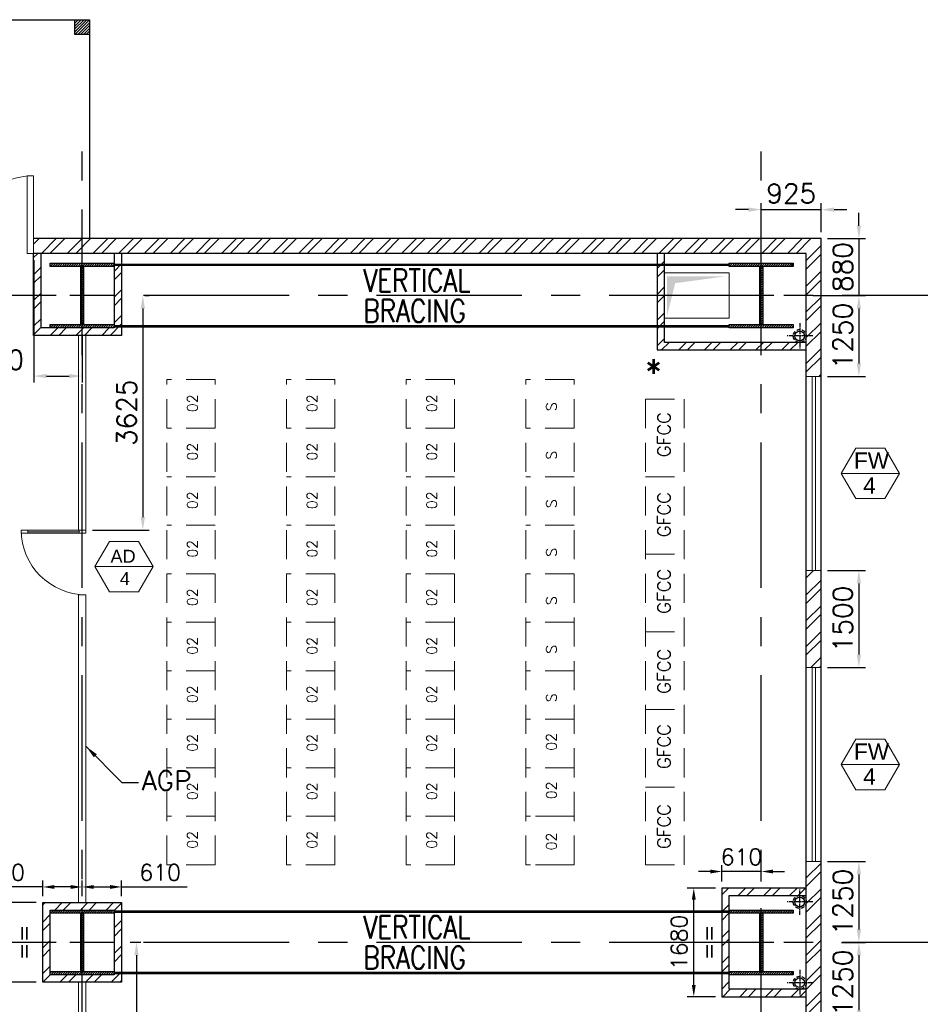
# Model space of a CAD drawing. Header units: inches. Extents: x 0 to 1564127, y -23460 to 23144100.
# Tile 132 of 215: x 547748 to 561673, y 169768 to 184990. Entities that reach past the tile are written whole.
import ezdxf
from ezdxf.enums import TextEntityAlignment as Align

# ---------------------------------------------------------------- set-up
doc = ezdxf.new("R2010")
doc.units = ezdxf.units.IN
doc.header["$LTSCALE"] = 1800
doc.header["$MEASUREMENT"] = 0
for name, pattern in [('CENTER', [2, 1.25, -0.25, 0.25, -0.25]), ('CENTER2', [1.125, 0.75, -0.125, 0.125, -0.125]), ('HIDDEN', [0.375, 0.25, -0.125]), ('HIDDEN2', [0.1875, 0.125, -0.0625])]:
    doc.linetypes.add(name, pattern=pattern)
doc.layers.get('0').update_dxf_attribs({"color": 253, "lineweight": 9})
for name, color, linetype in [('1', 7, 'Continuous'), ('BRACING', 1, 'HIDDEN'), ('CEN', 2, 'CENTER'), ('COL', 1, 'Continuous'), ('DIM', 4, 'Continuous'), ('GRID', 251, 'CENTER'), ('PNLT', 8, 'Continuous'), ('RAIN WATER', 6, 'Continuous'), ('TEXT', 3, 'Continuous'), ('WALL', 6, 'Continuous')]:
    doc.layers.add(name, color=color, linetype=linetype)
for name, color, linetype, lineweight in [('2CON', 1, 'Continuous', 13), ('A-DOOR', 31, 'Continuous', 9), ('A-DOOR-GLAZ', 31, 'Continuous', 18), ('A-WIN TAG', 3, 'Continuous', 13), ('A-WIN TAG TEXT', 3, 'Continuous', 13), ('HATCH-1', 252, 'Continuous', 9), ('LEADER', 4, 'Continuous', 15), ('OPENING EO', 2, 'Continuous', 18), ('PARTITION WALL', 4, 'Continuous', 9), ('PNL', 8, 'HIDDEN', 9), ('PNLTXT', 8, 'Continuous', 9), ('WALL HATCH', 251, 'Continuous', 13), ('WINDOW', 3, 'Continuous', 13)]:
    doc.layers.add(name, color=color, linetype=linetype, lineweight=lineweight)
doc.styles.add('ROAMNS', font='ROMANS.shx')
doc.styles.add('ROMANS', font='romans.shx')
doc.styles.get("Standard").update_dxf_attribs({"font": 'arial.ttf'})
doc.dimstyles.new('DIM INT 1', dxfattribs={"dimtxt": 300, "dimasz": 200, "dimexe": 100, "dimexo": 100, "dimgap": 100, "dimtad": 1, "dimdec": 0, "dimzin": 13, "dimdsep": 46, "dimlunit": 5, "dimtxsty": 'ROAMNS', "dimblk1": 'CLOSEDBLANK', "dimcen": 0.09, "dimclrd": 9, "dimclre": 9, "dimclrt": 4, "dimadec": 0, "dimazin": 0, "dimtfac": 1, "dimtdec": 0, "dimtix": 1, "dimtmove": 2, "dimatfit": 3, "dimfxl": 1, "dimtolj": 1, "dimtzin": 13, "dimarcsym": 0})
doc.dimstyles.new('DIM INT 2.5', dxfattribs={"dimtxt": 250, "dimasz": 180, "dimexe": 100, "dimexo": 100, "dimgap": 100, "dimtad": 1, "dimdec": 0, "dimzin": 13, "dimdsep": 46, "dimlunit": 5, "dimtxsty": 'ROAMNS', "dimcen": 0.09, "dimclrd": 9, "dimclre": 9, "dimclrt": 4, "dimadec": 0, "dimazin": 0, "dimtfac": 1, "dimtdec": 0, "dimtix": 1, "dimtmove": 2, "dimatfit": 3, "dimfxl": 1, "dimtolj": 1, "dimtzin": 13, "dimarcsym": 0})
pattern_1 = [(45, (-1000, 0), (-198.87378, 198.87378), []), (45, (-867.42, 0), (-198.87378, 198.87378), [])]

# ---------------------------------------------------------------- blocks, each defined once
blk = doc.blocks.new('M_Fire Door Single - 1200 x 2100mm FPD1-Level 1')
at = {"layer": 'A-DOOR'}
for p, q in [((500, -115), (500, -1315)), ((600, -115), (500, -115)), ((600, -115), (600, -1315)), ((600, -1315), (500, -1315))]:
    blk.add_line(p, q, dxfattribs=at)
blk.add_arc((600, -115), 1200, 180, 270, dxfattribs=at)
blk = doc.blocks.new('D E F G-ROW COLUMN UNIT2')
at = {"layer": 'COL'}
h = blk.add_hatch(dxfattribs=at)
h.set_pattern_fill('ANSI31', color=256, scale=200, angle=180, style=0)
h.set_pattern_definition([(225, (-557328.912, -127499.994), (17.6776695, -17.6776695), [])])
h.paths.add_polyline_path([(495, 500), (0, 500), (0, 446), (22, 450), (495, 450)])
h.paths.add_polyline_path([(0, 500), (-495, 500), (-495, 450), (0, 450)])
h.paths.add_polyline_path([(0, 450), (-22, 450), (-22, 0), (0, 0)])
h.paths.add_polyline_path([(22, 450), (0, 450), (0, 0), (22, 0)])
h.paths.add_polyline_path([(0, 0), (-22, 0), (-22, -450), (0, -450)])
h.paths.add_polyline_path([(22, 0), (0, 0), (0, -450), (22, -450)])
h.paths.add_polyline_path([(0, -450), (0, -500), (-495, -500), (-495, -450)])
h.paths.add_polyline_path([(495, -450), (0, -450), (0, -500), (495, -500)])
at = {"layer": 'CEN'}
for p, q in [((0, -500), (0, 500)), ((192, 0), (-192, 0))]:
    blk.add_line(p, q, dxfattribs=at)
at = {"layer": 'COL'}
for points in [[(-495, 500), (495, 500), (495, 450), (-495, 450)], [(-22, 450), (22, 450), (22, -450), (-22, -450)], [(-495, -450), (495, -450), (495, -500), (-495, -500)]]:
    blk.add_lwpolyline(points, close=True, dxfattribs=at)
blk = doc.blocks.new('CCR 412')
at = {"layer": 'PNL'}
for p, q in [((22308, 34200), (22308, 41700)), ((23058, 41700), (22308, 41700)), ((23058, 34200), (23058, 41700)), ((24158, 34200), (24158, 41700)), ((24908, 41700), (24158, 41700)), ((24908, 34200), (24908, 41700)), ((26008, 34200), (26008, 41700)), ((26758, 41700), (26008, 41700)), ((26758, 34200), (26758, 41700)), ((27858, 34200), (27858, 41700)), ((28608, 41700), (27858, 41700)), ((28608, 34200), (28608, 41700)), ((29708, 41400), (29708, 34200)), ((29708, 41400), (30308, 41400)), ((30308, 34200), (30308, 41400)), ((23058, 40950), (22308, 40950)), ((24908, 40950), (24158, 40950)), ((26758, 40950), (26008, 40950)), ((28608, 40950), (27858, 40950)), ((23058, 40200), (22308, 40200)), ((24908, 40200), (24158, 40200)), ((26758, 40200), (26008, 40200)), ((28608, 40200), (27858, 40200)), ((29708, 40200), (30308, 40200)), ((23058, 39450), (22308, 39450)), ((24908, 39450), (24158, 39450)), ((26758, 39450), (26008, 39450)), ((28608, 39450), (27858, 39450)), ((29708, 39000), (30308, 39000)), ((23058, 38700), (22308, 38700)), ((24908, 38700), (24158, 38700)), ((26758, 38700), (26008, 38700)), ((28608, 38700), (27858, 38700)), ((23058, 37950), (22308, 37950)), ((24908, 37950), (24158, 37950)), ((26758, 37950), (26008, 37950)), ((28608, 37950), (27858, 37950)), ((29708, 37800), (30308, 37800)), ((23058, 37200), (22308, 37200)), ((24908, 37200), (24158, 37200)), ((26758, 37200), (26008, 37200)), ((28608, 37200), (27858, 37200)), ((29708, 36600), (30308, 36600)), ((23058, 36450), (22308, 36450)), ((24908, 36450), (24158, 36450)), ((26758, 36450), (26008, 36450)), ((28608, 36450), (27858, 36450)), ((23058, 35700), (22308, 35700)), ((24908, 35700), (24158, 35700)), ((26758, 35700), (26008, 35700)), ((28608, 35700), (27858, 35700)), ((29708, 35400), (30308, 35400)), ((23058, 34950), (22308, 34950)), ((24908, 34950), (24158, 34950)), ((26758, 34950), (26008, 34950)), ((28458, 34950), (27858, 34950)), ((28608, 34950), (27858, 34950)), ((23058, 34200), (22308, 34200)), ((24908, 34200), (24158, 34200)), ((26758, 34200), (26008, 34200)), ((28458, 34200), (27858, 34200)), ((28608, 34200), (27858, 34200)), ((29708, 34200), (30308, 34200))]:
    blk.add_line(p, q, dxfattribs=at)
at = {"layer": 'PNLT', "ltscale": 1000, "char_height": 200, "width": 511.88, "attachment_point": 1, "rotation": 90, "style": 'ROMANS'}
for insert in [(29896, 40503), (29896, 39267), (29896, 38081), (29896, 36844), (29896, 35681), (29896, 34444)]:
    blk.add_mtext('GFCC', dxfattribs=dict(at, insert=insert))
at = {"layer": 'PNLTXT', "style": 'ROMANS'}
for s, p in [('02', (22785, 41198)), ('02', (24635, 41198)), ('02', (26485, 41198)), ('S', (28335, 41213)), ('02', (22785, 40448)), ('02', (24635, 40448)), ('02', (26485, 40448)), ('S', (28335, 40463)), ('02', (22785, 39698)), ('02', (24635, 39698)), ('02', (26485, 39698)), ('S', (28335, 39713)), ('02', (22785, 38948)), ('02', (24635, 38948)), ('02', (26485, 38948)), ('S', (28335, 38963)), ('02', (22785, 38198)), ('02', (24635, 38198)), ('02', (26485, 38198)), ('S', (28335, 38213)), ('02', (22785, 37448)), ('02', (24635, 37448)), ('02', (26485, 37448)), ('S', (28335, 37463)), ('02', (22785, 36698)), ('02', (24635, 36698)), ('02', (26485, 36698)), ('S', (28335, 36713)), ('02', (22785, 35948)), ('02', (24635, 35948)), ('02', (26485, 35948)), ('02', (28335, 35963)), ('02', (22785, 35198)), ('02', (24635, 35198)), ('02', (26485, 35198)), ('02', (28335, 35213)), ('02', (22785, 34448)), ('02', (24635, 34448)), ('02', (26485, 34448)), ('02', (28335, 34423))]:
    blk.add_text(s, height=160, rotation=90, dxfattribs=at).set_placement(p)
blk = doc.blocks.new('*D1114')
at = {"layer": 'Defpoints', "color": 0, "transparency": 16777216}
for p in [(560139, 181605), (559909, 180725), (560723, 180725)]:
    blk.add_point(p, dxfattribs=at)
at = {"layer": 'DIM', "color": 9, "lineweight": -2, "transparency": 16777216}
for p, q in [((560723, 181805), (560723, 182005)), ((560239, 181605), (560823, 181605)), ((560723, 181605), (560723, 180725)), ((560009, 180725), (560823, 180725)), ((560723, 180525), (560723, 180325))]:
    blk.add_line(p, q, dxfattribs=at)
at = {"layer": 'DIM', "color": 9, "transparency": 16777216}
for points in [[(560690, 181805), (560756, 181805), (560723, 181605)], [(560690, 180525), (560756, 180525), (560723, 180725)]]:
    blk.add_solid(points, dxfattribs=at)
at = {"layer": 'DIM', "color": 4, "transparency": 16777216, "insert": (560473, 181165), "char_height": 300, "attachment_point": 5, "rotation": 90, "style": 'ROAMNS'}
blk.add_mtext('\\A1;880', dxfattribs=at)
blk = doc.blocks.new('_ClosedBlank')
at = {"color": 0, "linetype": 'ByBlock', "lineweight": -2}
for p, q in [((-1, 0.167), (0, 0)), ((-1, 0.167), (-1, -0.167)), ((0, 0), (-1, -0.167))]:
    blk.add_line(p, q, dxfattribs=at)
blk = doc.blocks.new('*D1115')
at = {"layer": 'Defpoints', "color": 0, "transparency": 16777216}
for p in [(560139, 182054), (559214, 181605), (560139, 181605)]:
    blk.add_point(p, dxfattribs=at)
at = {"layer": 'DIM', "color": 9, "lineweight": -2, "transparency": 16777216}
for p, q in [((559214, 181705), (559214, 182154)), ((560139, 181705), (560139, 182154)), ((559014, 182054), (558814, 182054)), ((559214, 182054), (560139, 182054)), ((560339, 182054), (560539, 182054))]:
    blk.add_line(p, q, dxfattribs=at)
at = {"layer": 'DIM', "color": 9, "transparency": 16777216}
for points in [[(559014, 182087), (559014, 182021), (559214, 182054)], [(560339, 182087), (560339, 182021), (560139, 182054)]]:
    blk.add_solid(points, dxfattribs=at)
at = {"layer": 'DIM', "color": 4, "transparency": 16777216, "insert": (559676, 182304), "char_height": 300, "attachment_point": 5, "style": 'ROAMNS'}
blk.add_mtext('\\A1;925', dxfattribs=at)
blk = doc.blocks.new('*D1116')
at = {"layer": 'A-DOOR', "color": 9, "lineweight": -2, "transparency": 16777216}
for p, q in [((560239, 180725), (560823, 180725)), ((560723, 180525), (560723, 179675)), ((560239, 179475), (560823, 179475))]:
    blk.add_line(p, q, dxfattribs=at)
at = {"layer": 'A-DOOR', "color": 9, "transparency": 16777216}
for points in [[(560690, 180525), (560756, 180525), (560723, 180725)], [(560690, 179675), (560756, 179675), (560723, 179475)]]:
    blk.add_solid(points, dxfattribs=at)
at = {"layer": 'Defpoints', "color": 0, "transparency": 16777216}
for p in [(560139, 180725), (560139, 179475), (560723, 179475)]:
    blk.add_point(p, dxfattribs=at)
at = {"layer": 'A-DOOR', "color": 4, "transparency": 16777216, "insert": (560473, 180100), "char_height": 300, "attachment_point": 5, "rotation": 90, "style": 'ROAMNS'}
blk.add_mtext('\\A1;1250', dxfattribs=at)
blk = doc.blocks.new('*D1117')
at = {"layer": 'A-DOOR', "color": 9, "lineweight": -2, "transparency": 16777216}
for p, q in [((560239, 176475), (560823, 176475)), ((560723, 176275), (560723, 175175)), ((560239, 174975), (560823, 174975))]:
    blk.add_line(p, q, dxfattribs=at)
at = {"layer": 'A-DOOR', "color": 9, "transparency": 16777216}
for points in [[(560690, 176275), (560756, 176275), (560723, 176475)], [(560690, 175175), (560756, 175175), (560723, 174975)]]:
    blk.add_solid(points, dxfattribs=at)
at = {"layer": 'Defpoints', "color": 0, "transparency": 16777216}
for p in [(560139, 176475), (560139, 174975), (560723, 174975)]:
    blk.add_point(p, dxfattribs=at)
at = {"layer": 'A-DOOR', "color": 4, "transparency": 16777216, "insert": (560473, 175725), "char_height": 300, "attachment_point": 5, "rotation": 90, "style": 'ROAMNS'}
blk.add_mtext('\\A1;1500', dxfattribs=at)
blk = doc.blocks.new('*D1118')
at = {"layer": 'A-DOOR', "color": 9, "lineweight": -2, "transparency": 16777216}
for p, q in [((560239, 171975), (560823, 171975)), ((560723, 171775), (560723, 170925)), ((560455, 170725), (560823, 170725))]:
    blk.add_line(p, q, dxfattribs=at)
at = {"layer": 'A-DOOR', "color": 9, "transparency": 16777216}
for points in [[(560690, 171775), (560756, 171775), (560723, 171975)], [(560690, 170925), (560756, 170925), (560723, 170725)]]:
    blk.add_solid(points, dxfattribs=at)
at = {"layer": 'Defpoints', "color": 0, "transparency": 16777216}
for p in [(560139, 171975), (560355, 170725), (560723, 170725)]:
    blk.add_point(p, dxfattribs=at)
at = {"layer": 'A-DOOR', "color": 4, "transparency": 16777216, "insert": (560473, 171350), "char_height": 300, "attachment_point": 5, "rotation": 90, "style": 'ROAMNS'}
blk.add_mtext('\\A1;1250', dxfattribs=at)
blk = doc.blocks.new('*D1119')
at = {"layer": 'A-DOOR', "color": 9, "lineweight": -2, "transparency": 16777216}
for p, q in [((560455, 170725), (560823, 170725)), ((560723, 170525), (560723, 169675)), ((560239, 169475), (560823, 169475))]:
    blk.add_line(p, q, dxfattribs=at)
at = {"layer": 'A-DOOR', "color": 9, "transparency": 16777216}
for points in [[(560690, 170525), (560756, 170525), (560723, 170725)], [(560690, 169675), (560756, 169675), (560723, 169475)]]:
    blk.add_solid(points, dxfattribs=at)
at = {"layer": 'Defpoints', "color": 0, "transparency": 16777216}
for p in [(560355, 170725), (560139, 169475), (560723, 169475)]:
    blk.add_point(p, dxfattribs=at)
at = {"layer": 'A-DOOR', "color": 4, "transparency": 16777216, "insert": (560473, 170100), "char_height": 300, "attachment_point": 5, "rotation": 90, "style": 'ROAMNS'}
blk.add_mtext('\\A1;1250', dxfattribs=at)
blk = doc.blocks.new('M_Single-Glass 1 - 1000 x 2100mm 2-291765-17_00M')
at = {"layer": 'A-DOOR', "lineweight": 18}
for p, q in [((449, 948), (449, 1050)), ((500, 1050), (449, 1050)), ((449, 948), (500, 948)), ((500, 948), (500, 1050)), ((449, 152), (500, 152)), ((449, 50), (449, 152)), ((500, 50), (449, 50)), ((500, 50), (500, 152))]:
    blk.add_line(p, q, dxfattribs=at)
at = {"layer": 'A-DOOR'}
for p, q in [((449, 152), (449, 948)), ((500, 152), (500, 948))]:
    blk.add_line(p, q, dxfattribs=at)
blk.add_arc((500, 50), 1000, 90, 180, dxfattribs=at)
at = {"layer": 'A-DOOR-GLAZ'}
blk.add_line((474.5, 948), (474.5, 152), dxfattribs=at)
blk = doc.blocks.new('*D1211')
at = {"layer": 'Defpoints', "color": 0, "transparency": 16777216}
for p in [(549584, 180725), (548771, 177100), (549652, 177100)]:
    blk.add_point(p, dxfattribs=at)
at = {"layer": 'DIM', "color": 9, "lineweight": -2, "transparency": 16777216}
for p, q in [((549684, 180725), (549752, 180725)), ((549652, 180525), (549652, 177300)), ((548871, 177100), (549752, 177100))]:
    blk.add_line(p, q, dxfattribs=at)
at = {"layer": 'DIM', "color": 9, "transparency": 16777216}
for points in [[(549619, 180525), (549685, 180525), (549652, 180725)], [(549619, 177300), (549685, 177300), (549652, 177100)]]:
    blk.add_solid(points, dxfattribs=at)
at = {"layer": 'DIM', "color": 4, "transparency": 16777216, "insert": (549402, 178913), "char_height": 300, "attachment_point": 5, "rotation": 90, "style": 'ROAMNS'}
blk.add_mtext('\\A1;3625', dxfattribs=at)
blk = doc.blocks.new('*D1212')
at = {"layer": 'Defpoints', "color": 0, "transparency": 16777216}
for p in [(549719, 170725), (548771, 167100), (549554, 167100)]:
    blk.add_point(p, dxfattribs=at)
at = {"layer": 'DIM', "color": 9, "lineweight": -2, "transparency": 16777216}
for p, q in [((549619, 170725), (549454, 170725)), ((549554, 170525), (549554, 167300)), ((548871, 167100), (549654, 167100))]:
    blk.add_line(p, q, dxfattribs=at)
at = {"layer": 'DIM', "color": 9, "transparency": 16777216}
for points in [[(549521, 170525), (549587, 170525), (549554, 170725)], [(549521, 167300), (549587, 167300), (549554, 167100)]]:
    blk.add_solid(points, dxfattribs=at)
at = {"layer": 'DIM', "color": 4, "transparency": 16777216, "insert": (549304, 168913), "char_height": 300, "attachment_point": 5, "rotation": 90, "style": 'ROAMNS'}
blk.add_mtext('\\A1;3625', dxfattribs=at)
blk = doc.blocks.new('*D1582')
at = {"layer": 'A-DOOR', "color": 9, "lineweight": -2, "transparency": 16777216}
for p, q in [((547964, 181275), (547964, 179381)), ((548714, 180125), (548714, 179381)), ((548164, 179481), (548514, 179481))]:
    blk.add_line(p, q, dxfattribs=at)
at = {"layer": 'A-DOOR', "color": 9, "transparency": 16777216}
for points in [[(548164, 179514), (548164, 179448), (547964, 179481)], [(548514, 179514), (548514, 179448), (548714, 179481)]]:
    blk.add_solid(points, dxfattribs=at)
at = {"layer": 'Defpoints', "color": 0, "transparency": 16777216}
for p in [(547964, 181375), (548714, 180225), (548714, 179481)]:
    blk.add_point(p, dxfattribs=at)
at = {"layer": 'A-DOOR', "color": 4, "transparency": 16777216, "insert": (547430, 179731), "char_height": 300, "attachment_point": 5, "style": 'ROAMNS'}
blk.add_mtext('\\A1;750', dxfattribs=at)
blk = doc.blocks.new('*D1890')
at = {"layer": '1', "color": 9, "lineweight": -2, "transparency": 16777216}
for p, q in [((558504, 171565), (558070, 171565)), ((558170, 170065), (558170, 171385)), ((558504, 169885), (558070, 169885))]:
    blk.add_line(p, q, dxfattribs=at)
at = {"layer": '1', "color": 9, "transparency": 16777216}
for points in [[(558140, 171385), (558200, 171385), (558170, 171565)], [(558140, 170065), (558200, 170065), (558170, 169885)]]:
    blk.add_solid(points, dxfattribs=at)
at = {"layer": 'Defpoints', "color": 0, "transparency": 16777216}
for p in [(558170, 171565), (558604, 171565), (558604, 169885)]:
    blk.add_point(p, dxfattribs=at)
at = {"layer": '1', "color": 4, "transparency": 16777216, "char_height": 250, "attachment_point": 5, "rotation": 90, "style": 'ROAMNS'}
for s, insert in [('\\A1;1680', (557945, 170725)), ('\\A1;==', (558395, 170725))]:
    blk.add_mtext(s, dxfattribs=dict(at, insert=insert))
blk = doc.blocks.new('*D1891')
at = {"layer": '1', "color": 9, "lineweight": -2, "transparency": 16777216}
for p, q in [((548004, 171340), (547481, 171340)), ((547581, 171160), (547581, 170290)), ((548004, 170110), (547481, 170110))]:
    blk.add_line(p, q, dxfattribs=at)
at = {"layer": '1', "color": 9, "transparency": 16777216}
for points in [[(547551, 171160), (547611, 171160), (547581, 171340)], [(547551, 170290), (547611, 170290), (547581, 170110)]]:
    blk.add_solid(points, dxfattribs=at)
at = {"layer": 'Defpoints', "color": 0, "transparency": 16777216}
for p in [(548104, 171340), (547581, 170110), (548104, 170110)]:
    blk.add_point(p, dxfattribs=at)
at = {"layer": '1', "color": 4, "transparency": 16777216, "char_height": 250, "attachment_point": 5, "rotation": 90, "style": 'ROAMNS'}
for s, insert in [('\\A1;1230', (547356, 170725)), ('\\A1;==', (547806, 170725))]:
    blk.add_mtext(s, dxfattribs=dict(at, insert=insert))
blk = doc.blocks.new('*D1893')
at = {"layer": '1', "color": 9, "lineweight": -2, "transparency": 16777216}
for p, q in [((548104, 171582), (547093, 171582)), ((548104, 171440), (548104, 171682)), ((548534, 171582), (548284, 171582)), ((548714, 171440), (548714, 171682))]:
    blk.add_line(p, q, dxfattribs=at)
at = {"layer": '1', "color": 9, "transparency": 16777216}
for points in [[(548284, 171612), (548284, 171552), (548104, 171582)], [(548534, 171612), (548534, 171552), (548714, 171582)]]:
    blk.add_solid(points, dxfattribs=at)
at = {"layer": 'Defpoints', "color": 0, "transparency": 16777216}
for p in [(548104, 171582), (548104, 171340), (548714, 171340)]:
    blk.add_point(p, dxfattribs=at)
at = {"layer": '1', "color": 4, "transparency": 16777216, "insert": (547508, 171807), "char_height": 250, "attachment_point": 5, "style": 'ROAMNS'}
blk.add_mtext('\\A1;610', dxfattribs=at)
blk = doc.blocks.new('*D1892')
at = {"layer": '1', "color": 9, "lineweight": -2, "transparency": 16777216}
for p, q in [((548714, 171440), (548714, 171682)), ((548894, 171582), (549144, 171582)), ((549324, 171440), (549324, 171682)), ((549324, 171582), (550335, 171582))]:
    blk.add_line(p, q, dxfattribs=at)
at = {"layer": '1', "color": 9, "transparency": 16777216}
for points in [[(548894, 171612), (548894, 171552), (548714, 171582)], [(549144, 171612), (549144, 171552), (549324, 171582)]]:
    blk.add_solid(points, dxfattribs=at)
at = {"layer": 'Defpoints', "color": 0, "transparency": 16777216}
for p in [(549324, 171582), (548714, 171340), (549324, 171340)]:
    blk.add_point(p, dxfattribs=at)
at = {"layer": '1', "color": 4, "transparency": 16777216, "insert": (549919, 171807), "char_height": 250, "attachment_point": 5, "style": 'ROAMNS'}
blk.add_mtext('\\A1;610', dxfattribs=at)
blk = doc.blocks.new('*D1896')
at = {"layer": '1', "color": 9, "lineweight": -2, "transparency": 16777216}
for p, q in [((558604, 171665), (558604, 171921)), ((559214, 171665), (559214, 171921)), ((558424, 171821), (558244, 171821)), ((559214, 171821), (558604, 171821)), ((559394, 171821), (559574, 171821))]:
    blk.add_line(p, q, dxfattribs=at)
at = {"layer": '1', "color": 9, "transparency": 16777216}
for points in [[(558424, 171851), (558424, 171791), (558604, 171821)], [(559394, 171851), (559394, 171791), (559214, 171821)]]:
    blk.add_solid(points, dxfattribs=at)
at = {"layer": 'Defpoints', "color": 0, "transparency": 16777216}
for p in [(558604, 171821), (558604, 171565), (559214, 171565)]:
    blk.add_point(p, dxfattribs=at)
at = {"layer": '1', "color": 4, "transparency": 16777216, "insert": (558909, 172046), "char_height": 250, "attachment_point": 5, "style": 'ROAMNS'}
blk.add_mtext('\\A1;610', dxfattribs=at)

msp = doc.modelspace()

# ---------------------------------------------------------------- hatches: boundary and pattern name
at = {"layer": 'COL'}
h = msp.add_hatch(dxfattribs=at)
h.set_pattern_fill('ANSI31', color=1, scale=250, angle=180, style=0)
h.set_pattern_definition([(225, (545248.703, 179640.31), (22.09709, -22.09709), [])])
h.paths.add_polyline_path([(548828.7, 184760.31), (548828.7, 184990.31), (548598.7, 184990.31), (548598.7, 184760.31)])
at = {"layer": 'WALL HATCH'}
h = msp.add_hatch(dxfattribs=at)
h.set_pattern_fill('ANSI32', color=256, scale=750, style=0)
h.set_pattern_definition([(45, (0, 15), (-198.87378, 198.87378), []), (45, (132.58, 15), (-198.87378, 198.87378), [])])
h.paths.add_polyline_path([(559213.7, 181605.31), (548713.7, 181605.31), (548713.7, 181375.31), (559213.7, 181375.31)])
h.paths.add_polyline_path([(560138.7, 181605.31), (559213.7, 181605.31), (559213.7, 181375.31), (559908.7, 181375.31), (559908.7, 180740.31), (560138.7, 180740.31)])
h.paths.add_polyline_path([(538213.7, 181605.31), (537288.7, 181605.31), (537288.7, 180740.31), (537518.7, 180740.31), (537518.7, 181375.31), (538213.7, 181375.31)])
h.paths.add_polyline_path([(547963.7, 181605.31), (547963.7, 181375.31), (548713.7, 181375.31), (548713.7, 181605.31)])
h.paths.add_polyline_path([(546763.7, 181375.31), (546763.7, 181605.31), (538213.7, 181605.31), (538213.7, 181375.31)])
edge = h.paths.add_edge_path()
edge.add_line((559908.7, 167540.47), (559908.7, 160740.31))
edge.add_line((559908.7, 160740.31), (560138.7, 160740.31))
edge.add_line((560138.7, 160740.31), (560138.7, 161975.31))
edge.add_line((560138.7, 161975.31), (559908.7, 161975.31))
h.paths.add_polyline_path([(560138.7, 150225.31), (559908.7, 150225.31), (559908.7, 149375.31), (560138.7, 149375.31)])
h.paths.add_polyline_path([(559908.7, 159225.31), (560138.7, 159225.31), (560138.7, 160740.31), (559908.7, 160740.31)])
h.paths.add_polyline_path([(560138.7, 156225.31), (559908.7, 156225.31), (559908.7, 153225.31), (560138.7, 153225.31)])
h.paths.add_polyline_path([(559908.7, 169475.31), (560138.7, 169475.31), (560138.7, 170740.31), (559908.7, 170740.31)])
h.paths.add_polyline_path([(560138.7, 166975.31), (559908.7, 166975.31), (559908.7, 164475.31), (560138.7, 164475.31)])
h.paths.add_polyline_path([(560138.7, 171975.31), (559908.7, 171975.31), (559908.7, 170740.31), (560138.7, 170740.31)])
h.paths.add_polyline_path([(559908.7, 179475.31), (560138.7, 179475.31), (560138.7, 180740.31), (559908.7, 180740.31)])
h.paths.add_polyline_path([(560138.7, 176475.31), (559908.7, 176475.31), (559908.7, 174975.31), (560138.7, 174975.31)])
h.paths.add_polyline_path([(537288.7, 179475.31), (537518.7, 179475.31), (537518.7, 180740.31), (537288.7, 180740.31)])
h.paths.add_polyline_path([(537518.7, 171975.31), (537288.7, 171975.31), (537288.7, 170740.31), (537518.7, 170740.31)])
h.paths.add_polyline_path([(537288.7, 174975.31), (537518.7, 174975.31), (537518.7, 176475.31), (537288.7, 176475.31)])
h.paths.add_polyline_path([(537288.7, 169475.31), (537518.7, 169475.31), (537518.7, 170740.31), (537288.7, 170740.31)])
h.paths.add_polyline_path([(537518.7, 161975.31), (537288.7, 161975.31), (537288.7, 160740.31), (537518.7, 160740.31)])
h.paths.add_polyline_path([(537288.7, 164475.31), (537518.7, 164475.31), (537518.7, 166975.31), (537288.7, 166975.31)])
h.paths.add_polyline_path([(537288.7, 159225.31), (537518.7, 159225.31), (537518.7, 160740.31), (537288.7, 160740.31)])
h.paths.add_polyline_path([(537518.7, 150225.31), (537288.7, 150225.31), (537288.7, 149605.31), (526788.7, 149605.31), (526788.7, 149390.31), (537518.7, 149390.31)])
h.paths.add_polyline_path([(537288.7, 153225.31), (537518.7, 153225.31), (537518.7, 156225.31), (537288.7, 156225.31)])
h = msp.add_hatch(dxfattribs=at)
h.set_pattern_fill('ANSI32', color=256, scale=750, style=0)
h.set_pattern_definition(pattern_1)
h.paths.add_polyline_path([(549323.7, 181375.31), (549208.7, 181375.31), (549208.7, 180225.31), (548078.7, 180225.31), (548078.7, 181375.31), (547963.7, 181375.31), (547963.7, 180110.31), (549323.7, 180110.31)])
h = msp.add_hatch(dxfattribs=at)
h.set_pattern_fill('ANSI32', color=256, scale=750, style=0)
h.set_pattern_definition(pattern_1)
h.paths.add_polyline_path([(559908.7, 180000.31), (557718.7, 180000.31), (557718.7, 181375.31), (557603.7, 181375.31), (557603.7, 179885.31), (559908.7, 179885.31)])
h = msp.add_hatch(dxfattribs=at)
h.set_pattern_fill('ANSI32', color=256, scale=750, style=0)
h.paths.add_polyline_path([(559908.7, 171565.31), (558603.7, 171565.31), (558603.7, 169885.31), (559908.7, 169885.31), (559908.7, 170000.31), (558718.7, 170000.31), (558718.7, 171450.31), (559908.7, 171450.31)])
h = msp.add_hatch(dxfattribs=at)
h.set_pattern_fill('ANSI32', color=256, scale=750, style=0)
h.paths.add_polyline_path([(549323.7, 171340.31), (548103.7, 171340.31), (548103.7, 170110.31), (549323.7, 170110.31)])
h.paths.add_polyline_path([(548218.7, 170225.31), (548218.7, 171225.31), (549208.7, 171225.31), (549208.7, 170225.31)], flags=16)

# ---------------------------------------------------------------- linework, layer by layer
at = {"layer": '2CON'}
for p, q in [((560448.54, 177975.31), (561348.54, 177975.31)), ((549812.16, 176535.24), (548912.16, 176535.24)), ((560448.54, 173475.31), (561348.54, 173475.31))]:
    msp.add_line(p, q, dxfattribs=at)
at = {"layer": 'A-WIN TAG'}
for points in [[(561123.54, 178365.02), (561348.54, 177975.31), (561123.54, 177585.6), (560673.54, 177585.6), (560448.54, 177975.31), (560673.54, 178365.02)], [(549137.16, 176924.95), (548912.16, 176535.24), (549137.16, 176145.53), (549587.16, 176145.53), (549812.16, 176535.24), (549587.16, 176924.95)], [(561123.54, 173865.02), (561348.54, 173475.31), (561123.54, 173085.6), (560673.54, 173085.6), (560448.54, 173475.31), (560673.54, 173865.02)]]:
    msp.add_lwpolyline(points, close=True, dxfattribs=at)
at = {"layer": 'BRACING', "const_width": 40}
for points in [[(549208.7, 181200.31), (558718.7, 181200.31)], [(549208.7, 180250.31), (558718.7, 180250.31)], [(549208.7, 171200.31), (558718.7, 171200.31)], [(549208.7, 170250.31), (558718.7, 170250.31)]]:
    msp.add_lwpolyline(points, dxfattribs=at)
at = {"layer": 'COL'}
msp.add_lwpolyline([(548598.7, 184990.31), (548828.7, 184990.31), (548828.7, 184760.31), (548598.7, 184760.31)], close=True, dxfattribs=at)
at = {"layer": 'GRID'}
for p, q in [((548713.7, 86204.51), (548713.7, 183222.97)), ((559213.7, 86204.51), (559213.7, 183222.97)), ((562713.7, 180725.31), (522413.7, 180725.31)), ((562713.7, 170725.31), (522413.7, 170725.31))]:
    msp.add_line(p, q, dxfattribs=at)
at = {"layer": 'GRID', "color": 4}
msp.add_line((557718.7, 180375.31), (557718.7, 181075.31), dxfattribs=at)
at = {"layer": 'HATCH-1'}
msp.add_solid([(558659.53, 181021.97), (557757.96, 181020.02), (557883.34, 180916.72), (557756.57, 180413.85)], dxfattribs=at)
at = {"layer": 'OPENING EO'}
msp.add_lwpolyline([(557718.7, 181075.31), (557718.7, 180375.31), (558718.7, 180375.31), (558718.7, 181075.31)], close=True, dxfattribs=at)
at = {"layer": 'PARTITION WALL'}
for p, q in [((548771.2, 180225.31), (548656.2, 180225.31)), ((548656.2, 177100.47), (548656.2, 180110.31)), ((548771.2, 177100.47), (548771.2, 180110.31)), ((548656.2, 177100.47), (548771.2, 177100.47)), ((548656.2, 171340.31), (548656.2, 176100.47)), ((548656.2, 176100.47), (548771.2, 176100.47)), ((548771.2, 171340.31), (548771.2, 176100.47)), ((548656.2, 171225.31), (548771.2, 171225.31)), ((548656.2, 170225.31), (548771.2, 170225.31)), ((548656.2, 167100.31), (548656.2, 170110.31)), ((548771.2, 167100.31), (548771.2, 170110.31))]:
    msp.add_line(p, q, dxfattribs=at)
at = {"layer": 'RAIN WATER', "linetype": 'CENTER2', "ltscale": 0.05}
for p, q in [((559808.7, 180300.31), (559808.7, 179900.31)), ((560008.7, 180100.31), (559608.7, 180100.31)), ((559808.54, 171150.31), (559808.54, 171550.31)), ((560008.54, 171350.31), (559608.54, 171350.31)), ((559808.7, 170300.31), (559808.7, 169900.31)), ((560008.7, 170100.31), (559608.7, 170100.31))]:
    msp.add_line(p, q, dxfattribs=at)
at = {"layer": 'RAIN WATER', "linetype": 'HIDDEN2', "ltscale": 0.25}
for centre in [(559808.7, 180100.31), (559808.54, 171350.31), (559808.7, 170100.31)]:
    msp.add_circle(centre, 100, dxfattribs=at)
at = {"layer": 'RAIN WATER', "ltscale": 0.25}
for centre in [(559808.7, 180100.31), (559808.54, 171350.31), (559808.7, 170100.31)]:
    msp.add_circle(centre, 75, dxfattribs=at)
at = {"layer": 'WALL'}
for p, q in [((538328.7, 184990.31), (548598.7, 184990.31)), ((548828.7, 184760.31), (548828.7, 181605.31)), ((560138.7, 181605.31), (547963.7, 181605.31)), ((560138.7, 149605.31), (560138.7, 181605.31)), ((559908.7, 181375.31), (547963.7, 181375.31)), ((559908.7, 149375.31), (559908.7, 181375.31))]:
    msp.add_line(p, q, dxfattribs=at)
for points in [[(549323.7, 181375.31), (549323.7, 180110.31), (547963.7, 180110.31), (547963.7, 181375.31)], [(549208.7, 181375.31), (549208.7, 180225.31), (548078.7, 180225.31), (548078.7, 181375.31)], [(557603.7, 181375.31), (557603.7, 179885.31), (559908.7, 179885.31)], [(559908.7, 180000.31), (557718.7, 180000.31), (557718.7, 181375.31)], [(559908.7, 171565.31), (558603.7, 171565.31), (558603.7, 169885.31), (559908.7, 169885.31)], [(559908.7, 170000.31), (558718.7, 170000.31), (558718.7, 171450.31), (559908.7, 171450.31)]]:
    msp.add_lwpolyline(points, dxfattribs=at)
for points in [[(548103.7, 171340.31), (549323.7, 171340.31), (549323.7, 170110.31), (548103.7, 170110.31)], [(548218.7, 171225.31), (549208.7, 171225.31), (549208.7, 170225.31), (548218.7, 170225.31)]]:
    msp.add_lwpolyline(points, close=True, dxfattribs=at)
at = {"layer": 'WINDOW', "ltscale": 100}
for p, q in [((560000.08, 176475.31), (560000.08, 179475.31)), ((560050.08, 176475.31), (560050.08, 179475.31)), ((560000.08, 171975.31), (560000.08, 174975.31)), ((560050.08, 171975.31), (560050.08, 174975.31))]:
    msp.add_line(p, q, dxfattribs=at)
for points in [[(559908.7, 179475.31), (560138.7, 179475.31), (560138.7, 176475.31), (559908.7, 176475.31)], [(559908.7, 174975.31), (560138.7, 174975.31), (560138.7, 171975.31), (559908.7, 171975.31)]]:
    msp.add_lwpolyline(points, close=True, dxfattribs=at)

# ---------------------------------------------------------------- block references
at = {"layer": 'A-DOOR', "xscale": -1, "rotation": 180}
msp.add_blockref('M_Fire Door Single - 1200 x 2100mm FPD1-Level 1', (547363.7, 181260.31), dxfattribs=at)
at = {"layer": 'A-DOOR', "rotation": 90}
msp.add_blockref('M_Single-Glass 1 - 1000 x 2100mm 2-291765-17_00M', (548821.2, 176600.47), dxfattribs=at)
at = {"layer": 'COL'}
for p in [(548713.7, 180725.31), (559213.7, 180725.31), (548713.7, 170725.31), (559213.7, 170725.31)]:
    msp.add_blockref('D E F G-ROW COLUMN UNIT2', p, dxfattribs=at)
at = {"layer": 'PARTITION WALL'}
msp.add_blockref('CCR 412', (527713.7, 137725.31), dxfattribs=at)

# ---------------------------------------------------------------- texts
at = {"layer": 'A-WIN TAG'}
for s, p in [('AD', (549346.4, 176695.2)), ('4', (549373.75, 176349.37))]:
    msp.add_text(s, height=200, dxfattribs=at).set_placement(p, align=Align.MIDDLE)
at = {"layer": 'A-WIN TAG TEXT'}
for s, p in [('FW', (560918.23, 178175.25)), ('4', (560886.95, 177789.44)), ('FW', (560918.23, 173675.25)), ('4', (560886.95, 173289.44))]:
    msp.add_text(s, height=250, dxfattribs=at).set_placement(p, align=Align.MIDDLE)
at = {"layer": 'TEXT', "style": 'ROMANS'}
msp.add_text('*', height=400, dxfattribs=at).set_placement((557410.82, 179342.98))
at = {"layer": 'TEXT', "char_height": 350, "width": 1838.5567, "attachment_point": 1, "line_spacing_factor": 0.805714, "style": 'ROMANS'}
for insert in [(553063.23, 181135.31), (553063.23, 171135.31)]:
    msp.add_mtext('{\\W0.8;VERTICAL BRACING}', dxfattribs=dict(at, insert=insert))
at = {"layer": 'TEXT', "insert": (549634.1, 173377.32), "char_height": 300, "width": 5971.4286, "attachment_point": 1, "style": 'ROMANS'}
msp.add_mtext('AGP', dxfattribs=at)

# ---------------------------------------------------------------- dimensions: what is measured, and where the dimension line sits
at = {"layer": '1'}
dim = msp.add_linear_dim(base=(558603.7, 171821.39), p1=(559213.7, 171565.31), p2=(558603.7, 171565.31), dimstyle='DIM INT 2.5', dxfattribs=at)
dim.commit()
dim.dimension.update_dxf_attribs({"geometry": '*D1896', "text_midpoint": (558908.7, 172046.39)})
dim = msp.add_linear_dim(base=(548103.7, 171581.95), p1=(548713.7, 171340.31), p2=(548103.7, 171340.31), dimstyle='DIM INT 2.5', override={"dimtmove": 0}, dxfattribs=at)
dim.commit()
dim.dimension.update_dxf_attribs({"geometry": '*D1893', "text_midpoint": (547508.23, 171581.95), "dimtype": 160})
dim = msp.add_linear_dim(base=(549323.7, 171581.95), p1=(548713.7, 171340.31), p2=(549323.7, 171340.31), angle=180, dimstyle='DIM INT 2.5', override={"dimtmove": 0}, dxfattribs=at)
dim.commit()
dim.dimension.update_dxf_attribs({"geometry": '*D1892', "text_midpoint": (549919.18, 171581.95), "dimtype": 160})
for base, p1, p2, picture, middle in [((558170.49, 171565.31), (558603.7, 169885.31), (558603.7, 171565.31), '*D1890', (558170.49, 170725.31)), ((547581.26, 170110.31), (548103.7, 171340.31), (548103.7, 170110.31), '*D1891', (547581.26, 170725.31))]:
    dim = msp.add_linear_dim(base=base, p1=p1, p2=p2, angle=90, text='<>\\X==', dimstyle='DIM INT 2.5', dxfattribs=at)
    dim.commit()
    dim.dimension.update_dxf_attribs({"geometry": picture, "text_midpoint": middle})
at = {"layer": 'A-DOOR'}
dim = msp.add_linear_dim(base=(548713.7, 179480.87), p1=(547963.7, 181375.31), p2=(548713.7, 180225.31), dimstyle='DIM INT 1', dxfattribs=at)
dim.commit()
dim.dimension.update_dxf_attribs({"geometry": '*D1582', "text_midpoint": (547429.89, 179730.87), "dimtype": 160})
for base, p1, p2, picture, middle in [((560723.09, 179475.31), (560138.7, 180725.31), (560138.7, 179475.31), '*D1116', (560473.09, 180100.31)), ((560723.09, 174975.31), (560138.7, 176475.31), (560138.7, 174975.31), '*D1117', (560473.09, 175725.31)), ((560723.09, 170725.31), (560138.7, 171975.31), (560355.37, 170725.31), '*D1118', (560473.09, 171350.31)), ((560723.09, 169475.31), (560355.37, 170725.31), (560138.7, 169475.31), '*D1119', (560473.09, 170100.31))]:
    dim = msp.add_linear_dim(base=base, p1=p1, p2=p2, angle=90, dimstyle='DIM INT 1', dxfattribs=at)
    dim.commit()
    dim.dimension.update_dxf_attribs({"geometry": picture, "text_midpoint": middle})
at = {"layer": 'DIM'}
dim = msp.add_linear_dim(base=(560138.7, 182054.11), p1=(559213.7, 181605.31), p2=(560138.7, 181605.31), dimstyle='DIM INT 1', dxfattribs=at)
dim.commit()
dim.dimension.update_dxf_attribs({"geometry": '*D1115', "text_midpoint": (559676.2, 182304.11)})
for base, p1, p2, picture, middle in [((560723.09, 180725.31), (560138.7, 181605.31), (559908.7, 180725.31), '*D1114', (560473.09, 181165.31)), ((549652.03, 177100.47), (549583.52, 180725.31), (548771.2, 177100.47), '*D1211', (549402.03, 178912.89)), ((549553.98, 167100.31), (549719.1, 170725.31), (548771.2, 167100.31), '*D1212', (549303.98, 168912.81))]:
    dim = msp.add_linear_dim(base=base, p1=p1, p2=p2, angle=90, dimstyle='DIM INT 1', dxfattribs=at)
    dim.commit()
    dim.dimension.update_dxf_attribs({"geometry": picture, "text_midpoint": middle})

# ---------------------------------------------------------------- leaders
at = {"layer": 'LEADER'}
msp.add_leader([(548776.79, 173752.17), (549329.56, 173195.42), (549584.05, 173195.42)], dimstyle='DIM INT 1', dxfattribs=at)

doc.saveas('drawing.dxf')
